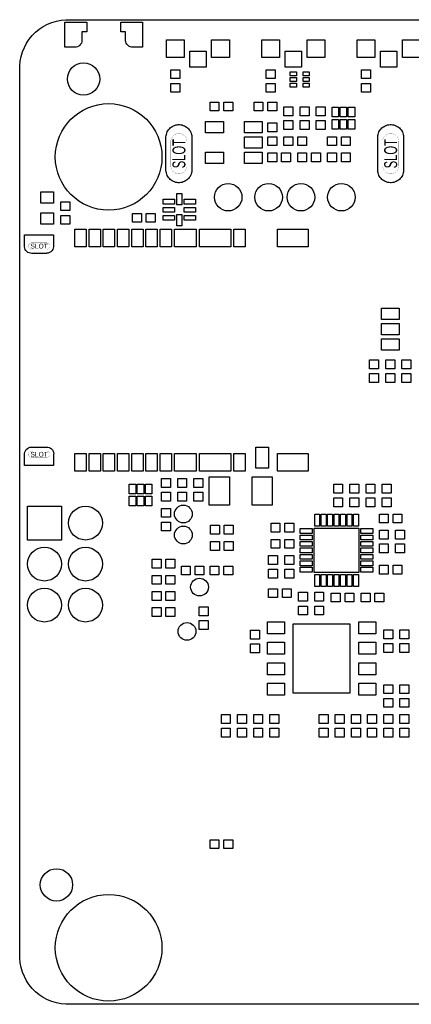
# Model space of a CAD drawing. Header units: metres. Extents: x -5.5 to 63.5, y -3.5 to 57.5.
# Tile 1 of 7: x -5.5 to 18.7, y -3.5 to 57.5. Entities that reach past the tile are written whole.
import ezdxf
from ezdxf.enums import TextEntityAlignment as Align

# ---------------------------------------------------------------- set-up
doc = ezdxf.new("R2010")
doc.units = ezdxf.units.M

msp = doc.modelspace()

# ---------------------------------------------------------------- linework, layer by layer
at = {"layer": 'BOARD_OUTLINE'}
msp.add_lwpolyline([(60.5, -3.5), (-2.5, -3.5), (-2.64729, -3.4982), (-2.94045, -3.46933), (-3.22937, -3.41187), (-3.51126, -3.32636), (-3.78342, -3.21364), (-4.04322, -3.07478), (-4.28815, -2.91112), (-4.51587, -2.72425), (-4.72417, -2.51596), (-4.91105, -2.28825), (-5.07472, -2.04332), (-5.21358, -1.78353), (-5.32632, -1.51138), (-5.41184, -1.22948), (-5.46931, -0.94057), (-5.49819, -0.64741), (-5.5, -0.5), (-5.5, 54.5), (-5.4982, 54.64729), (-5.46933, 54.94045), (-5.41187, 55.22937), (-5.32636, 55.51126), (-5.21364, 55.78342), (-5.07478, 56.04322), (-4.91112, 56.28815), (-4.72425, 56.51587), (-4.51596, 56.72417), (-4.28825, 56.91105), (-4.04332, 57.07472), (-3.78353, 57.21358), (-3.51138, 57.32632), (-3.22948, 57.41184), (-2.94057, 57.46931), (-2.64741, 57.49819), (-2.5, 57.5), (38.8, 57.5)], dxfattribs=at)
at = {"layer": 'BOARD_OUTLINE', "const_width": 0.01}
for points in [[(4.85, 48.42544), (4.84518, 48.37655), (4.8356, 48.32836), (4.82134, 48.28135), (4.80254, 48.23597), (4.77938, 48.19264), (4.75209, 48.15179), (4.72092, 48.11382), (4.68618, 48.07908), (4.64821, 48.04791), (4.60736, 48.02062), (4.56403, 47.99746), (4.51865, 47.97866), (4.47164, 47.9644), (4.42345, 47.95482), (4.37456, 47.95), (4.32544, 47.95), (4.27655, 47.95482), (4.22836, 47.9644), (4.18135, 47.97866), (4.13597, 47.99746), (4.09264, 48.02062), (4.05179, 48.04791), (4.01382, 48.07908), (3.97908, 48.11382), (3.94791, 48.15179), (3.92062, 48.19264), (3.89746, 48.23597), (3.87866, 48.28135), (3.8644, 48.32836), (3.85482, 48.37655), (3.85, 48.42544), (3.85, 49.97456), (3.85482, 50.02345), (3.8644, 50.07164), (3.87866, 50.11865), (3.89746, 50.16403), (3.92062, 50.20736), (3.94791, 50.24821), (3.97908, 50.28618), (4.01382, 50.32092), (4.05179, 50.35209), (4.09264, 50.37938), (4.13597, 50.40254), (4.18135, 50.42134), (4.22836, 50.4356), (4.27655, 50.44518), (4.32544, 50.45), (4.37456, 50.45), (4.42345, 50.44518), (4.47164, 50.4356), (4.51865, 50.42134), (4.56403, 50.40254), (4.60736, 50.37938), (4.64821, 50.35209), (4.68618, 50.32092), (4.72092, 50.28618), (4.75209, 50.24821), (4.77938, 50.20736), (4.80254, 50.16403), (4.82134, 50.11865), (4.8356, 50.07164), (4.84518, 50.02345), (4.85, 49.97456), (4.85, 48.42544)], [(17.95, 48.42544), (17.94518, 48.37655), (17.9356, 48.32836), (17.92134, 48.28135), (17.90254, 48.23597), (17.87938, 48.19264), (17.85209, 48.15179), (17.82092, 48.11382), (17.78618, 48.07908), (17.74821, 48.04791), (17.70736, 48.02062), (17.66403, 47.99746), (17.61865, 47.97866), (17.57164, 47.9644), (17.52345, 47.95482), (17.47456, 47.95), (17.42544, 47.95), (17.37655, 47.95482), (17.32836, 47.9644), (17.28135, 47.97866), (17.23597, 47.99746), (17.19264, 48.02062), (17.15179, 48.04791), (17.11382, 48.07908), (17.07908, 48.11382), (17.04791, 48.15179), (17.02062, 48.19264), (16.99746, 48.23597), (16.97866, 48.28135), (16.9644, 48.32836), (16.95482, 48.37655), (16.95, 48.42544), (16.95, 49.97456), (16.95482, 50.02345), (16.9644, 50.07164), (16.97866, 50.11865), (16.99746, 50.16403), (17.02062, 50.20736), (17.04791, 50.24821), (17.07908, 50.28618), (17.11382, 50.32092), (17.15179, 50.35209), (17.19264, 50.37938), (17.23597, 50.40254), (17.28135, 50.42134), (17.32836, 50.4356), (17.37655, 50.44518), (17.42544, 50.45), (17.47456, 50.45), (17.52345, 50.44518), (17.57164, 50.4356), (17.61865, 50.42134), (17.66403, 50.40254), (17.70736, 50.37938), (17.74821, 50.35209), (17.78618, 50.32092), (17.82092, 50.28618), (17.85209, 50.24821), (17.87938, 50.20736), (17.90254, 50.16403), (17.92134, 50.11865), (17.9356, 50.07164), (17.94518, 50.02345), (17.95, 49.97456), (17.95, 48.42544)], [(-3.85, 43.275), (-4.75, 43.275), (-4.78214, 43.2761), (-4.82044, 43.28497), (-4.85628, 43.30114), (-4.88828, 43.324), (-4.9152, 43.35266), (-4.93601, 43.38602), (-4.94992, 43.4228), (-4.95638, 43.46158), (-4.95515, 43.50089), (-4.94628, 43.53919), (-4.93011, 43.57503), (-4.90725, 43.60703), (-4.87859, 43.63395), (-4.84523, 43.65476), (-4.80845, 43.66867), (-4.76967, 43.67513), (-3.83033, 43.67513), (-3.79155, 43.66867), (-3.75477, 43.65476), (-3.72141, 43.63395), (-3.69275, 43.60703), (-3.66989, 43.57503), (-3.65372, 43.53919), (-3.64485, 43.50089), (-3.64362, 43.46158), (-3.65008, 43.4228), (-3.66399, 43.38602), (-3.6848, 43.35266), (-3.71172, 43.324), (-3.74372, 43.30114), (-3.77956, 43.28497), (-3.81786, 43.2761), (-3.85, 43.275)], [(-4.75, 30.775), (-3.85, 30.775), (-3.81786, 30.7739), (-3.77956, 30.76503), (-3.74372, 30.74886), (-3.71172, 30.726), (-3.6848, 30.69734), (-3.66399, 30.66398), (-3.65008, 30.6272), (-3.64362, 30.58842), (-3.64485, 30.54911), (-3.65372, 30.51081), (-3.66989, 30.47497), (-3.69275, 30.44297), (-3.72141, 30.41605), (-3.75477, 30.39524), (-3.79155, 30.38133), (-3.83033, 30.37487), (-4.76967, 30.37487), (-4.80845, 30.38133), (-4.84523, 30.39524), (-4.87859, 30.41605), (-4.90725, 30.44297), (-4.93011, 30.47497), (-4.94628, 30.51081), (-4.95515, 30.54911), (-4.95638, 30.58842), (-4.94992, 30.6272), (-4.93601, 30.66398), (-4.9152, 30.69734), (-4.88828, 30.726), (-4.85628, 30.74886), (-4.82044, 30.76503), (-4.78214, 30.7739), (-4.75, 30.775)]]:
    msp.add_lwpolyline(points, dxfattribs=at)
at = {"layer": 'SOLDER_MASK'}
for points in [[(-2.05, 55.8), (-2.7, 55.8), (-2.7, 57.35), (-1.35, 57.35), (-1.35, 56.75), (-1.65, 56.75), (-1.65, 56.2), (-1.66005, 56.12531), (-1.68747, 56.04628), (-1.72978, 55.97411), (-1.78536, 55.91158), (-1.85207, 55.86109), (-1.92735, 55.8246), (-2.0083, 55.80348), (-2.05, 55.8)], [(1.45, 55.8), (1.4083, 55.80348), (1.32735, 55.8246), (1.25207, 55.86109), (1.18536, 55.91158), (1.12978, 55.97411), (1.08747, 56.04628), (1.06005, 56.12531), (1.05, 56.2), (1.05, 56.75), (0.75, 56.75), (0.75, 57.35), (2.1, 57.35), (2.1, 55.8), (1.45, 55.8)], [(5.15, 48.1607), (5.14229, 48.08247), (5.12696, 48.00538), (5.10414, 47.93016), (5.07406, 47.85755), (5.03701, 47.78822), (4.99334, 47.72287), (4.94347, 47.66211), (4.88789, 47.60653), (4.82713, 47.55666), (4.76178, 47.51299), (4.69245, 47.47594), (4.61984, 47.44586), (4.54462, 47.42304), (4.46753, 47.40771), (4.3893, 47.4), (4.3107, 47.4), (4.23247, 47.40771), (4.15538, 47.42304), (4.08016, 47.44586), (4.00755, 47.47594), (3.93822, 47.51299), (3.87287, 47.55666), (3.81211, 47.60653), (3.75653, 47.66211), (3.70666, 47.72287), (3.66299, 47.78822), (3.62594, 47.85755), (3.59586, 47.93016), (3.57304, 48.00538), (3.55771, 48.08247), (3.55, 48.1607), (3.55, 50.2393), (3.55771, 50.31753), (3.57304, 50.39462), (3.59586, 50.46984), (3.62594, 50.54245), (3.66299, 50.61178), (3.70666, 50.67713), (3.75653, 50.73789), (3.81211, 50.79347), (3.87287, 50.84334), (3.93822, 50.88701), (4.00755, 50.92406), (4.08016, 50.95414), (4.15538, 50.97696), (4.23247, 50.99229), (4.3107, 51), (4.3893, 51), (4.46753, 50.99229), (4.54462, 50.97696), (4.61984, 50.95414), (4.69245, 50.92406), (4.76178, 50.88701), (4.82713, 50.84334), (4.88789, 50.79347), (4.94347, 50.73789), (4.99334, 50.67713), (5.03701, 50.61178), (5.07406, 50.54245), (5.10414, 50.46984), (5.12696, 50.39462), (5.14229, 50.31753), (5.15, 50.2393), (5.15, 48.1607)], [(18.25, 48.1607), (18.24229, 48.08247), (18.22696, 48.00538), (18.20414, 47.93016), (18.17406, 47.85755), (18.13701, 47.78822), (18.09334, 47.72287), (18.04347, 47.66211), (17.98789, 47.60653), (17.92713, 47.55666), (17.86178, 47.51299), (17.79245, 47.47594), (17.71984, 47.44586), (17.64462, 47.42304), (17.56753, 47.40771), (17.4893, 47.4), (17.4107, 47.4), (17.33247, 47.40771), (17.25538, 47.42304), (17.18016, 47.44586), (17.10755, 47.47594), (17.03822, 47.51299), (16.97287, 47.55666), (16.91211, 47.60653), (16.85653, 47.66211), (16.80666, 47.72287), (16.76299, 47.78822), (16.72594, 47.85755), (16.69586, 47.93016), (16.67304, 48.00538), (16.65771, 48.08247), (16.65, 48.1607), (16.65, 50.2393), (16.65771, 50.31753), (16.67304, 50.39462), (16.69586, 50.46984), (16.72594, 50.54245), (16.76299, 50.61178), (16.80666, 50.67713), (16.85653, 50.73789), (16.91211, 50.79347), (16.97287, 50.84334), (17.03822, 50.88701), (17.10755, 50.92406), (17.18016, 50.95414), (17.25538, 50.97696), (17.33247, 50.99229), (17.4107, 51), (17.4893, 51), (17.56753, 50.99229), (17.64462, 50.97696), (17.71984, 50.95414), (17.79245, 50.92406), (17.86178, 50.88701), (17.92713, 50.84334), (17.98789, 50.79347), (18.04347, 50.73789), (18.09334, 50.67713), (18.13701, 50.61178), (18.17406, 50.54245), (18.20414, 50.46984), (18.22696, 50.39462), (18.24229, 50.31753), (18.25, 50.2393), (18.25, 48.1607)], [(-4.75, 43.025), (-4.75818, 43.02357), (-4.8417, 43.02848), (-4.92265, 43.0496), (-4.99793, 43.08609), (-5.06464, 43.13658), (-5.12022, 43.19911), (-5.16253, 43.27128), (-5.18995, 43.35031), (-5.20143, 43.43318), (-5.2, 43.475), (-5.2, 44.175), (-3.4, 44.175), (-3.4, 43.475), (-3.40192, 43.42999), (-3.42109, 43.34197), (-3.45707, 43.25939), (-3.50847, 43.18541), (-3.57331, 43.12289), (-3.64911, 43.07421), (-3.73294, 43.04126), (-3.8216, 43.02529), (-3.85, 43.025), (-4.75, 43.025)], [(-3.85, 31.025), (-3.84182, 31.02643), (-3.7583, 31.02152), (-3.67735, 31.0004), (-3.60207, 30.96391), (-3.53536, 30.91342), (-3.47978, 30.85089), (-3.43747, 30.77872), (-3.41005, 30.69969), (-3.39857, 30.61682), (-3.4, 30.575), (-3.4, 29.875), (-5.2, 29.875), (-5.2, 30.575), (-5.19808, 30.62001), (-5.17891, 30.70803), (-5.14293, 30.79061), (-5.09153, 30.86459), (-5.02669, 30.92711), (-4.95089, 30.97579), (-4.86706, 31.00874), (-4.7784, 31.02471), (-4.75, 31.025), (-3.85, 31.025)], [(-5.02, 25.265), (-5.02, 27.365), (-2.92, 27.365), (-2.92, 25.265), (-5.02, 25.265)]]:
    msp.add_lwpolyline(points, dxfattribs=at)
for centre, radius in [((0, 49), 3.3), ((7.4, 46.5), 0.85), ((9.9, 46.5), 0.85), ((11.9, 46.5), 0.85), ((14.4, 46.5), 0.85), ((-1.43, 26.315), 1.05), ((-3.97, 23.775), 1.05), ((-1.43, 23.775), 1.05), ((-3.97, 21.235), 1.05), ((-1.43, 21.235), 1.05), ((0, 0), 3.3)]:
    msp.add_circle(centre, radius, dxfattribs=at)
at = {"layer": 'SOLDER_MASK_2'}
for points in [[(3.575, 55.15), (3.575, 56.25), (4.675, 56.25), (4.675, 55.15), (3.575, 55.15)], [(7.475, 56.25), (7.475, 55.15), (6.375, 55.15), (6.375, 56.25), (7.475, 56.25)], [(9.475, 55.15), (9.475, 56.25), (10.575, 56.25), (10.575, 55.15), (9.475, 55.15)], [(13.375, 56.25), (13.375, 55.15), (12.275, 55.15), (12.275, 56.25), (13.375, 56.25)], [(15.375, 55.15), (15.375, 56.25), (16.475, 56.25), (16.475, 55.15), (15.375, 55.15)], [(19.275, 56.25), (19.275, 55.15), (18.175, 55.15), (18.175, 56.25), (19.275, 56.25)], [(6.025, 55.55), (6.025, 54.55), (5.025, 54.55), (5.025, 55.55), (6.025, 55.55)], [(11.925, 55.55), (11.925, 54.55), (10.925, 54.55), (10.925, 55.55), (11.925, 55.55)], [(17.825, 55.55), (17.825, 54.55), (16.825, 54.55), (16.825, 55.55), (17.825, 55.55)], [(3.85, 54.4), (4.4, 54.4), (4.4, 53.85), (3.85, 53.85), (3.85, 54.4)], [(9.75, 54.4), (10.3, 54.4), (10.3, 53.85), (9.75, 53.85), (9.75, 54.4)], [(15.65, 54.4), (16.2, 54.4), (16.2, 53.85), (15.65, 53.85), (15.65, 54.4)], [(11.235, 54.275), (11.615, 54.275), (11.615, 54.025), (11.235, 54.025), (11.235, 54.275)], [(11.235, 53.925), (11.615, 53.925), (11.615, 53.675), (11.235, 53.675), (11.235, 53.925)], [(12.035, 54.275), (12.415, 54.275), (12.415, 54.025), (12.035, 54.025), (12.035, 54.275)], [(12.035, 53.925), (12.415, 53.925), (12.415, 53.675), (12.035, 53.675), (12.035, 53.925)], [(4.4, 53), (3.85, 53), (3.85, 53.55), (4.4, 53.55), (4.4, 53)], [(10.3, 53), (9.75, 53), (9.75, 53.55), (10.3, 53.55), (10.3, 53)], [(11.235, 53.575), (11.615, 53.575), (11.615, 53.325), (11.235, 53.325), (11.235, 53.575)], [(12.035, 53.575), (12.415, 53.575), (12.415, 53.325), (12.035, 53.325), (12.035, 53.575)], [(16.2, 53), (15.65, 53), (15.65, 53.55), (16.2, 53.55), (16.2, 53)], [(6.275, 51.85), (6.275, 52.4), (6.825, 52.4), (6.825, 51.85), (6.275, 51.85)], [(7.675, 52.4), (7.675, 51.85), (7.125, 51.85), (7.125, 52.4), (7.675, 52.4)], [(9, 51.85), (9, 52.4), (9.55, 52.4), (9.55, 51.85), (9, 51.85)], [(10.4, 52.4), (10.4, 51.85), (9.85, 51.85), (9.85, 52.4), (10.4, 52.4)], [(10.85, 52.1), (11.4, 52.1), (11.4, 51.55), (10.85, 51.55), (10.85, 52.1)], [(11.85, 52.1), (12.4, 52.1), (12.4, 51.55), (11.85, 51.55), (11.85, 52.1)], [(12.85, 52.1), (13.4, 52.1), (13.4, 51.55), (12.85, 51.55), (12.85, 52.1)], [(13.825, 51.475), (13.825, 52.075), (14.225, 52.075), (14.225, 51.475), (13.825, 51.475)], [(14.325, 51.475), (14.325, 52.075), (14.725, 52.075), (14.725, 51.475), (14.325, 51.475)], [(14.825, 51.475), (14.825, 52.075), (15.225, 52.075), (15.225, 51.475), (14.825, 51.475)], [(11.4, 50.7), (10.85, 50.7), (10.85, 51.25), (11.4, 51.25), (11.4, 50.7)], [(12.4, 50.7), (11.85, 50.7), (11.85, 51.25), (12.4, 51.25), (12.4, 50.7)], [(13.4, 50.7), (12.85, 50.7), (12.85, 51.25), (13.4, 51.25), (13.4, 50.7)], [(13.825, 50.725), (13.825, 51.325), (14.225, 51.325), (14.225, 50.725), (13.825, 50.725)], [(14.325, 50.725), (14.325, 51.325), (14.725, 51.325), (14.725, 50.725), (14.325, 50.725)], [(14.825, 50.725), (14.825, 51.325), (15.225, 51.325), (15.225, 50.725), (14.825, 50.725)], [(6, 51.2), (7.1, 51.2), (7.1, 50.5), (6, 50.5), (6, 51.2)], [(8.4, 51.2), (9.5, 51.2), (9.5, 50.5), (8.4, 50.5), (8.4, 51.2)], [(9.85, 51.1), (10.4, 51.1), (10.4, 50.55), (9.85, 50.55), (9.85, 51.1)], [(8.4, 50.25), (9.5, 50.25), (9.5, 49.55), (8.4, 49.55), (8.4, 50.25)], [(10.4, 49.7), (9.85, 49.7), (9.85, 50.25), (10.4, 50.25), (10.4, 49.7)], [(10.85, 49.7), (10.85, 50.25), (11.4, 50.25), (11.4, 49.7), (10.85, 49.7)], [(12.25, 50.25), (12.25, 49.7), (11.7, 49.7), (11.7, 50.25), (12.25, 50.25)], [(13.55, 49.7), (13.55, 50.25), (14.1, 50.25), (14.1, 49.7), (13.55, 49.7)], [(14.95, 50.25), (14.95, 49.7), (14.4, 49.7), (14.4, 50.25), (14.95, 50.25)], [(6, 49.3), (7.1, 49.3), (7.1, 48.6), (6, 48.6), (6, 49.3)], [(8.4, 49.3), (9.5, 49.3), (9.5, 48.6), (8.4, 48.6), (8.4, 49.3)], [(9.85, 48.7), (9.85, 49.25), (10.4, 49.25), (10.4, 48.7), (9.85, 48.7)], [(11.25, 49.25), (11.25, 48.7), (10.7, 48.7), (10.7, 49.25), (11.25, 49.25)], [(11.7, 48.7), (11.7, 49.25), (12.25, 49.25), (12.25, 48.7), (11.7, 48.7)], [(13.1, 49.25), (13.1, 48.7), (12.55, 48.7), (12.55, 49.25), (13.1, 49.25)], [(13.55, 48.7), (13.55, 49.25), (14.1, 49.25), (14.1, 48.7), (13.55, 48.7)], [(14.95, 49.25), (14.95, 48.7), (14.4, 48.7), (14.4, 49.25), (14.95, 49.25)], [(-4.2, 46.825), (-3.4, 46.825), (-3.4, 46.125), (-4.2, 46.125), (-4.2, 46.825)], [(4.075, 46.075), (3.375, 46.075), (3.375, 46.375), (4.075, 46.375), (4.075, 46.075)], [(4.225, 46.025), (4.225, 46.725), (4.525, 46.725), (4.525, 46.025), (4.225, 46.025)], [(4.675, 46.375), (5.375, 46.375), (5.375, 46.075), (4.675, 46.075), (4.675, 46.375)], [(-2.95, 46.225), (-2.4, 46.225), (-2.4, 45.675), (-2.95, 45.675), (-2.95, 46.225)], [(4.075, 45.575), (3.375, 45.575), (3.375, 45.875), (4.075, 45.875), (4.075, 45.575)], [(4.675, 45.875), (5.375, 45.875), (5.375, 45.575), (4.675, 45.575), (4.675, 45.875)], [(-3.4, 44.825), (-4.2, 44.825), (-4.2, 45.525), (-3.4, 45.525), (-3.4, 44.825)], [(-2.4, 44.825), (-2.95, 44.825), (-2.95, 45.375), (-2.4, 45.375), (-2.4, 44.825)], [(1.475, 44.95), (1.475, 45.5), (2.025, 45.5), (2.025, 44.95), (1.475, 44.95)], [(2.875, 45.5), (2.875, 44.95), (2.325, 44.95), (2.325, 45.5), (2.875, 45.5)], [(4.075, 45.075), (3.375, 45.075), (3.375, 45.375), (4.075, 45.375), (4.075, 45.075)], [(4.525, 45.425), (4.525, 44.725), (4.225, 44.725), (4.225, 45.425), (4.525, 45.425)], [(4.675, 45.375), (5.375, 45.375), (5.375, 45.075), (4.675, 45.075), (4.675, 45.375)], [(-2.09, 43.425), (-2.09, 44.525), (-1.39, 44.525), (-1.39, 43.425), (-2.09, 43.425)], [(-1.21, 43.425), (-1.21, 44.525), (-0.51, 44.525), (-0.51, 43.425), (-1.21, 43.425)], [(-0.33, 43.425), (-0.33, 44.525), (0.37, 44.525), (0.37, 43.425), (-0.33, 43.425)], [(0.55, 43.425), (0.55, 44.525), (1.25, 44.525), (1.25, 43.425), (0.55, 43.425)], [(1.43, 43.425), (1.43, 44.525), (2.13, 44.525), (2.13, 43.425), (1.43, 43.425)], [(2.31, 43.425), (2.31, 44.525), (3.01, 44.525), (3.01, 43.425), (2.31, 43.425)], [(3.19, 43.425), (3.19, 44.525), (3.89, 44.525), (3.89, 43.425), (3.19, 43.425)], [(4.075, 43.425), (4.075, 44.525), (5.425, 44.525), (5.425, 43.425), (4.075, 43.425)], [(5.615, 44.525), (7.565, 44.525), (7.565, 43.425), (5.615, 43.425), (5.615, 44.525)], [(7.75, 43.425), (7.75, 44.525), (8.45, 44.525), (8.45, 43.425), (7.75, 43.425)], [(10.45, 44.525), (12.35, 44.525), (12.35, 43.425), (10.45, 43.425), (10.45, 44.525)], [(17.975, 38.925), (16.875, 38.925), (16.875, 39.625), (17.975, 39.625), (17.975, 38.925)], [(17.975, 37.975), (16.875, 37.975), (16.875, 38.675), (17.975, 38.675), (17.975, 37.975)], [(17.975, 37.025), (16.875, 37.025), (16.875, 37.725), (17.975, 37.725), (17.975, 37.025)], [(16.15, 36.425), (16.7, 36.425), (16.7, 35.875), (16.15, 35.875), (16.15, 36.425)], [(17.15, 36.425), (17.7, 36.425), (17.7, 35.875), (17.15, 35.875), (17.15, 36.425)], [(18.15, 36.425), (18.7, 36.425), (18.7, 35.875), (18.15, 35.875), (18.15, 36.425)], [(16.7, 35.025), (16.15, 35.025), (16.15, 35.575), (16.7, 35.575), (16.7, 35.025)], [(17.7, 35.025), (17.15, 35.025), (17.15, 35.575), (17.7, 35.575), (17.7, 35.025)], [(18.7, 35.025), (18.15, 35.025), (18.15, 35.575), (18.7, 35.575), (18.7, 35.025)], [(-2.09, 29.525), (-2.09, 30.625), (-1.39, 30.625), (-1.39, 29.525), (-2.09, 29.525)], [(-1.21, 29.525), (-1.21, 30.625), (-0.51, 30.625), (-0.51, 29.525), (-1.21, 29.525)], [(-0.33, 29.525), (-0.33, 30.625), (0.37, 30.625), (0.37, 29.525), (-0.33, 29.525)], [(0.55, 29.525), (0.55, 30.625), (1.25, 30.625), (1.25, 29.525), (0.55, 29.525)], [(1.43, 29.525), (1.43, 30.625), (2.13, 30.625), (2.13, 29.525), (1.43, 29.525)], [(2.31, 29.525), (2.31, 30.625), (3.01, 30.625), (3.01, 29.525), (2.31, 29.525)], [(3.19, 29.525), (3.19, 30.625), (3.89, 30.625), (3.89, 29.525), (3.19, 29.525)], [(4.075, 29.525), (4.075, 30.625), (5.425, 30.625), (5.425, 29.525), (4.075, 29.525)], [(5.615, 30.625), (7.565, 30.625), (7.565, 29.525), (5.615, 29.525), (5.615, 30.625)], [(7.75, 29.525), (7.75, 30.625), (8.45, 30.625), (8.45, 29.525), (7.75, 29.525)], [(9.1, 29.725), (9.1, 31.025), (9.9, 31.025), (9.9, 29.725), (9.1, 29.725)], [(10.45, 30.625), (12.35, 30.625), (12.35, 29.525), (10.45, 29.525), (10.45, 30.625)], [(1.275, 28.125), (1.275, 28.725), (1.675, 28.725), (1.675, 28.125), (1.275, 28.125)], [(1.775, 28.125), (1.775, 28.725), (2.175, 28.725), (2.175, 28.125), (1.775, 28.125)], [(2.275, 28.125), (2.275, 28.725), (2.675, 28.725), (2.675, 28.125), (2.275, 28.125)], [(3.275, 29.075), (3.825, 29.075), (3.825, 28.525), (3.275, 28.525), (3.275, 29.075)], [(4.275, 29.075), (4.825, 29.075), (4.825, 28.525), (4.275, 28.525), (4.275, 29.075)], [(5.275, 29.075), (5.825, 29.075), (5.825, 28.525), (5.275, 28.525), (5.275, 29.075)], [(6.225, 27.425), (6.225, 29.175), (7.475, 29.175), (7.475, 27.425), (6.225, 27.425)], [(10.125, 29.175), (10.125, 27.425), (8.875, 27.425), (8.875, 29.175), (10.125, 29.175)], [(13.925, 28.725), (14.475, 28.725), (14.475, 28.175), (13.925, 28.175), (13.925, 28.725)], [(14.925, 28.725), (15.475, 28.725), (15.475, 28.175), (14.925, 28.175), (14.925, 28.725)], [(15.925, 28.725), (16.475, 28.725), (16.475, 28.175), (15.925, 28.175), (15.925, 28.725)], [(16.925, 28.725), (17.475, 28.725), (17.475, 28.175), (16.925, 28.175), (16.925, 28.725)], [(3.825, 27.675), (3.275, 27.675), (3.275, 28.225), (3.825, 28.225), (3.825, 27.675)], [(4.825, 27.675), (4.275, 27.675), (4.275, 28.225), (4.825, 28.225), (4.825, 27.675)], [(5.825, 27.675), (5.275, 27.675), (5.275, 28.225), (5.825, 28.225), (5.825, 27.675)], [(1.275, 27.375), (1.275, 27.975), (1.675, 27.975), (1.675, 27.375), (1.275, 27.375)], [(1.775, 27.375), (1.775, 27.975), (2.175, 27.975), (2.175, 27.375), (1.775, 27.375)], [(2.275, 27.375), (2.275, 27.975), (2.675, 27.975), (2.675, 27.375), (2.275, 27.375)], [(14.475, 27.325), (13.925, 27.325), (13.925, 27.875), (14.475, 27.875), (14.475, 27.325)], [(15.475, 27.325), (14.925, 27.325), (14.925, 27.875), (15.475, 27.875), (15.475, 27.325)], [(16.475, 27.325), (15.925, 27.325), (15.925, 27.875), (16.475, 27.875), (16.475, 27.325)], [(17.475, 27.325), (16.925, 27.325), (16.925, 27.875), (17.475, 27.875), (17.475, 27.325)], [(3.275, 27.225), (3.825, 27.225), (3.825, 26.675), (3.275, 26.675), (3.275, 27.225)], [(12.75, 26.125), (12.75, 26.875), (13.05, 26.875), (13.05, 26.125), (12.75, 26.125)], [(13.15, 26.125), (13.15, 26.875), (13.45, 26.875), (13.45, 26.125), (13.15, 26.125)], [(13.55, 26.125), (13.55, 26.875), (13.85, 26.875), (13.85, 26.125), (13.55, 26.125)], [(13.95, 26.125), (13.95, 26.875), (14.25, 26.875), (14.25, 26.125), (13.95, 26.125)], [(14.35, 26.125), (14.35, 26.875), (14.65, 26.875), (14.65, 26.125), (14.35, 26.125)], [(14.75, 26.125), (14.75, 26.875), (15.05, 26.875), (15.05, 26.125), (14.75, 26.125)], [(15.15, 26.125), (15.15, 26.875), (15.45, 26.875), (15.45, 26.125), (15.15, 26.125)], [(16.75, 26.325), (16.75, 26.875), (17.3, 26.875), (17.3, 26.325), (16.75, 26.325)], [(18.15, 26.875), (18.15, 26.325), (17.6, 26.325), (17.6, 26.875), (18.15, 26.875)], [(3.825, 25.825), (3.275, 25.825), (3.275, 26.375), (3.825, 26.375), (3.825, 25.825)], [(10.05, 25.75), (10.05, 26.3), (10.6, 26.3), (10.6, 25.75), (10.05, 25.75)], [(11.45, 26.3), (11.45, 25.75), (10.9, 25.75), (10.9, 26.3), (11.45, 26.3)], [(6.3, 25.625), (6.3, 26.175), (6.85, 26.175), (6.85, 25.625), (6.3, 25.625)], [(7.7, 26.175), (7.7, 25.625), (7.15, 25.625), (7.15, 26.175), (7.7, 26.175)], [(12.6, 25.675), (11.85, 25.675), (11.85, 25.975), (12.6, 25.975), (12.6, 25.675)], [(12.725, 26), (15.475, 26), (15.475, 23.25), (12.725, 23.25), (12.725, 26)], [(15.6, 25.975), (16.35, 25.975), (16.35, 25.675), (15.6, 25.675), (15.6, 25.975)], [(16.75, 25.875), (17.3, 25.875), (17.3, 25.325), (16.75, 25.325), (16.75, 25.875)], [(17.75, 25.875), (18.3, 25.875), (18.3, 25.325), (17.75, 25.325), (17.75, 25.875)], [(6.3, 24.625), (6.3, 25.175), (6.85, 25.175), (6.85, 24.625), (6.3, 24.625)], [(7.7, 25.175), (7.7, 24.625), (7.15, 24.625), (7.15, 25.175), (7.7, 25.175)], [(10.05, 24.75), (10.05, 25.3), (10.6, 25.3), (10.6, 24.75), (10.05, 24.75)], [(11.45, 25.3), (11.45, 24.75), (10.9, 24.75), (10.9, 25.3), (11.45, 25.3)], [(12.6, 25.275), (11.85, 25.275), (11.85, 25.575), (12.6, 25.575), (12.6, 25.275)], [(12.6, 24.875), (11.85, 24.875), (11.85, 25.175), (12.6, 25.175), (12.6, 24.875)], [(15.6, 25.575), (16.35, 25.575), (16.35, 25.275), (15.6, 25.275), (15.6, 25.575)], [(15.6, 25.175), (16.35, 25.175), (16.35, 24.875), (15.6, 24.875), (15.6, 25.175)], [(17.3, 24.475), (16.75, 24.475), (16.75, 25.025), (17.3, 25.025), (17.3, 24.475)], [(18.3, 24.475), (17.75, 24.475), (17.75, 25.025), (18.3, 25.025), (18.3, 24.475)], [(12.6, 24.475), (11.85, 24.475), (11.85, 24.775), (12.6, 24.775), (12.6, 24.475)], [(15.6, 24.775), (16.35, 24.775), (16.35, 24.475), (15.6, 24.475), (15.6, 24.775)], [(2.7, 23.525), (2.7, 24.075), (3.25, 24.075), (3.25, 23.525), (2.7, 23.525)], [(4.1, 24.075), (4.1, 23.525), (3.55, 23.525), (3.55, 24.075), (4.1, 24.075)], [(9.9, 24.3), (10.45, 24.3), (10.45, 23.75), (9.9, 23.75), (9.9, 24.3)], [(10.9, 24.3), (11.45, 24.3), (11.45, 23.75), (10.9, 23.75), (10.9, 24.3)], [(12.6, 24.075), (11.85, 24.075), (11.85, 24.375), (12.6, 24.375), (12.6, 24.075)], [(12.6, 23.675), (11.85, 23.675), (11.85, 23.975), (12.6, 23.975), (12.6, 23.675)], [(15.6, 24.375), (16.35, 24.375), (16.35, 24.075), (15.6, 24.075), (15.6, 24.375)], [(15.6, 23.975), (16.35, 23.975), (16.35, 23.675), (15.6, 23.675), (15.6, 23.975)], [(4.5, 23.1), (4.5, 23.65), (5.05, 23.65), (5.05, 23.1), (4.5, 23.1)], [(5.9, 23.65), (5.9, 23.1), (5.35, 23.1), (5.35, 23.65), (5.9, 23.65)], [(6.275, 23.1), (6.275, 23.65), (6.825, 23.65), (6.825, 23.1), (6.275, 23.1)], [(7.675, 23.65), (7.675, 23.1), (7.125, 23.1), (7.125, 23.65), (7.675, 23.65)], [(10.45, 22.9), (9.9, 22.9), (9.9, 23.45), (10.45, 23.45), (10.45, 22.9)], [(11.45, 22.9), (10.9, 22.9), (10.9, 23.45), (11.45, 23.45), (11.45, 22.9)], [(12.6, 23.275), (11.85, 23.275), (11.85, 23.575), (12.6, 23.575), (12.6, 23.275)], [(15.6, 23.575), (16.35, 23.575), (16.35, 23.275), (15.6, 23.275), (15.6, 23.575)], [(16.75, 23.15), (16.75, 23.7), (17.3, 23.7), (17.3, 23.15), (16.75, 23.15)], [(18.15, 23.7), (18.15, 23.15), (17.6, 23.15), (17.6, 23.7), (18.15, 23.7)], [(2.7, 22.525), (2.7, 23.075), (3.25, 23.075), (3.25, 22.525), (2.7, 22.525)], [(4.1, 23.075), (4.1, 22.525), (3.55, 22.525), (3.55, 23.075), (4.1, 23.075)], [(13.05, 23.125), (13.05, 22.375), (12.75, 22.375), (12.75, 23.125), (13.05, 23.125)], [(13.45, 23.125), (13.45, 22.375), (13.15, 22.375), (13.15, 23.125), (13.45, 23.125)], [(13.85, 23.125), (13.85, 22.375), (13.55, 22.375), (13.55, 23.125), (13.85, 23.125)], [(14.25, 23.125), (14.25, 22.375), (13.95, 22.375), (13.95, 23.125), (14.25, 23.125)], [(14.65, 23.125), (14.65, 22.375), (14.35, 22.375), (14.35, 23.125), (14.65, 23.125)], [(15.05, 23.125), (15.05, 22.375), (14.75, 22.375), (14.75, 23.125), (15.05, 23.125)], [(15.45, 23.125), (15.45, 22.375), (15.15, 22.375), (15.15, 23.125), (15.45, 23.125)], [(2.7, 21.525), (2.7, 22.075), (3.25, 22.075), (3.25, 21.525), (2.7, 21.525)], [(4.1, 22.075), (4.1, 21.525), (3.55, 21.525), (3.55, 22.075), (4.1, 22.075)], [(9.9, 21.7), (9.9, 22.25), (10.45, 22.25), (10.45, 21.7), (9.9, 21.7)], [(11.3, 22.25), (11.3, 21.7), (10.75, 21.7), (10.75, 22.25), (11.3, 22.25)], [(11.75, 22.025), (12.3, 22.025), (12.3, 21.475), (11.75, 21.475), (11.75, 22.025)], [(12.75, 22.025), (13.3, 22.025), (13.3, 21.475), (12.75, 21.475), (12.75, 22.025)], [(13.775, 21.425), (13.775, 21.975), (14.325, 21.975), (14.325, 21.425), (13.775, 21.425)], [(15.175, 21.975), (15.175, 21.425), (14.625, 21.425), (14.625, 21.975), (15.175, 21.975)], [(15.625, 21.425), (15.625, 21.975), (16.175, 21.975), (16.175, 21.425), (15.625, 21.425)], [(17.025, 21.975), (17.025, 21.425), (16.475, 21.425), (16.475, 21.975), (17.025, 21.975)], [(2.7, 20.525), (2.7, 21.075), (3.25, 21.075), (3.25, 20.525), (2.7, 20.525)], [(4.1, 21.075), (4.1, 20.525), (3.55, 20.525), (3.55, 21.075), (4.1, 21.075)], [(5.6, 21.125), (6.15, 21.125), (6.15, 20.575), (5.6, 20.575), (5.6, 21.125)], [(12.3, 20.625), (11.75, 20.625), (11.75, 21.175), (12.3, 21.175), (12.3, 20.625)], [(13.3, 20.625), (12.75, 20.625), (12.75, 21.175), (13.3, 21.175), (13.3, 20.625)], [(6.15, 19.725), (5.6, 19.725), (5.6, 20.275), (6.15, 20.275), (6.15, 19.725)], [(10.875, 19.455), (9.825, 19.455), (9.825, 20.205), (10.875, 20.205), (10.875, 19.455)], [(16.525, 19.455), (15.475, 19.455), (15.475, 20.205), (16.525, 20.205), (16.525, 19.455)], [(8.775, 19.675), (9.325, 19.675), (9.325, 19.125), (8.775, 19.125), (8.775, 19.675)], [(14.925, 15.775), (11.425, 15.775), (11.425, 20.075), (14.925, 20.075), (14.925, 15.775)], [(17.025, 19.7), (17.575, 19.7), (17.575, 19.15), (17.025, 19.15), (17.025, 19.7)], [(18.025, 19.7), (18.575, 19.7), (18.575, 19.15), (18.025, 19.15), (18.025, 19.7)], [(10.875, 18.185), (9.825, 18.185), (9.825, 18.935), (10.875, 18.935), (10.875, 18.185)], [(16.525, 18.185), (15.475, 18.185), (15.475, 18.935), (16.525, 18.935), (16.525, 18.185)], [(9.325, 18.275), (8.775, 18.275), (8.775, 18.825), (9.325, 18.825), (9.325, 18.275)], [(17.575, 18.3), (17.025, 18.3), (17.025, 18.85), (17.575, 18.85), (17.575, 18.3)], [(18.575, 18.3), (18.025, 18.3), (18.025, 18.85), (18.575, 18.85), (18.575, 18.3)], [(10.875, 16.915), (9.825, 16.915), (9.825, 17.665), (10.875, 17.665), (10.875, 16.915)], [(16.525, 16.915), (15.475, 16.915), (15.475, 17.665), (16.525, 17.665), (16.525, 16.915)], [(10.875, 15.645), (9.825, 15.645), (9.825, 16.395), (10.875, 16.395), (10.875, 15.645)], [(16.525, 15.645), (15.475, 15.645), (15.475, 16.395), (16.525, 16.395), (16.525, 15.645)], [(17.025, 16.3), (17.575, 16.3), (17.575, 15.75), (17.025, 15.75), (17.025, 16.3)], [(18.025, 16.3), (18.575, 16.3), (18.575, 15.75), (18.025, 15.75), (18.025, 16.3)], [(17.575, 14.9), (17.025, 14.9), (17.025, 15.45), (17.575, 15.45), (17.575, 14.9)], [(18.575, 14.9), (18.025, 14.9), (18.025, 15.45), (18.575, 15.45), (18.575, 14.9)], [(6.975, 14.45), (7.525, 14.45), (7.525, 13.9), (6.975, 13.9), (6.975, 14.45)], [(7.975, 14.45), (8.525, 14.45), (8.525, 13.9), (7.975, 13.9), (7.975, 14.45)], [(8.975, 14.45), (9.525, 14.45), (9.525, 13.9), (8.975, 13.9), (8.975, 14.45)], [(9.975, 14.45), (10.525, 14.45), (10.525, 13.9), (9.975, 13.9), (9.975, 14.45)], [(13.025, 14.45), (13.575, 14.45), (13.575, 13.9), (13.025, 13.9), (13.025, 14.45)], [(14.025, 14.45), (14.575, 14.45), (14.575, 13.9), (14.025, 13.9), (14.025, 14.45)], [(15.025, 14.45), (15.575, 14.45), (15.575, 13.9), (15.025, 13.9), (15.025, 14.45)], [(16.025, 14.45), (16.575, 14.45), (16.575, 13.9), (16.025, 13.9), (16.025, 14.45)], [(17.025, 14.45), (17.575, 14.45), (17.575, 13.9), (17.025, 13.9), (17.025, 14.45)], [(18.025, 14.45), (18.575, 14.45), (18.575, 13.9), (18.025, 13.9), (18.025, 14.45)], [(7.525, 13.05), (6.975, 13.05), (6.975, 13.6), (7.525, 13.6), (7.525, 13.05)], [(8.525, 13.05), (7.975, 13.05), (7.975, 13.6), (8.525, 13.6), (8.525, 13.05)], [(9.525, 13.05), (8.975, 13.05), (8.975, 13.6), (9.525, 13.6), (9.525, 13.05)], [(10.525, 13.05), (9.975, 13.05), (9.975, 13.6), (10.525, 13.6), (10.525, 13.05)], [(13.575, 13.05), (13.025, 13.05), (13.025, 13.6), (13.575, 13.6), (13.575, 13.05)], [(14.575, 13.05), (14.025, 13.05), (14.025, 13.6), (14.575, 13.6), (14.575, 13.05)], [(15.575, 13.05), (15.025, 13.05), (15.025, 13.6), (15.575, 13.6), (15.575, 13.05)], [(16.575, 13.05), (16.025, 13.05), (16.025, 13.6), (16.575, 13.6), (16.575, 13.05)], [(17.575, 13.05), (17.025, 13.05), (17.025, 13.6), (17.575, 13.6), (17.575, 13.05)], [(18.575, 13.05), (18.025, 13.05), (18.025, 13.6), (18.575, 13.6), (18.575, 13.05)], [(6.275, 6.15), (6.275, 6.7), (6.825, 6.7), (6.825, 6.15), (6.275, 6.15)], [(7.675, 6.7), (7.675, 6.15), (7.125, 6.15), (7.125, 6.7), (7.675, 6.7)]]:
    msp.add_lwpolyline(points, dxfattribs=at)
for centre, radius in [((-1.55, 53.825), 1), ((4.625, 26.875), 0.55), ((4.625, 25.575), 0.55), ((5.625, 22.35), 0.55), ((4.85, 19.6), 0.55), ((-3.225, 3.9), 1)]:
    msp.add_circle(centre, radius, dxfattribs=at)

# ---------------------------------------------------------------- texts
at = {"layer": 'BOARD_OUTLINE', "width": 0.65}
for p in [(4.35, 49.2), (17.45, 49.2)]:
    msp.add_text('SLOT', height=0.8, rotation=90, dxfattribs=at).set_placement(p, align=Align.MIDDLE_CENTER)
at = {"layer": 'BOARD_OUTLINE', "width": 0.9}
for p in [(-4.3, 43.47506), (-4.3, 30.57494)]:
    msp.add_text('SLOT', height=0.3, dxfattribs=at).set_placement(p, align=Align.MIDDLE_CENTER)

doc.saveas('drawing.dxf')
